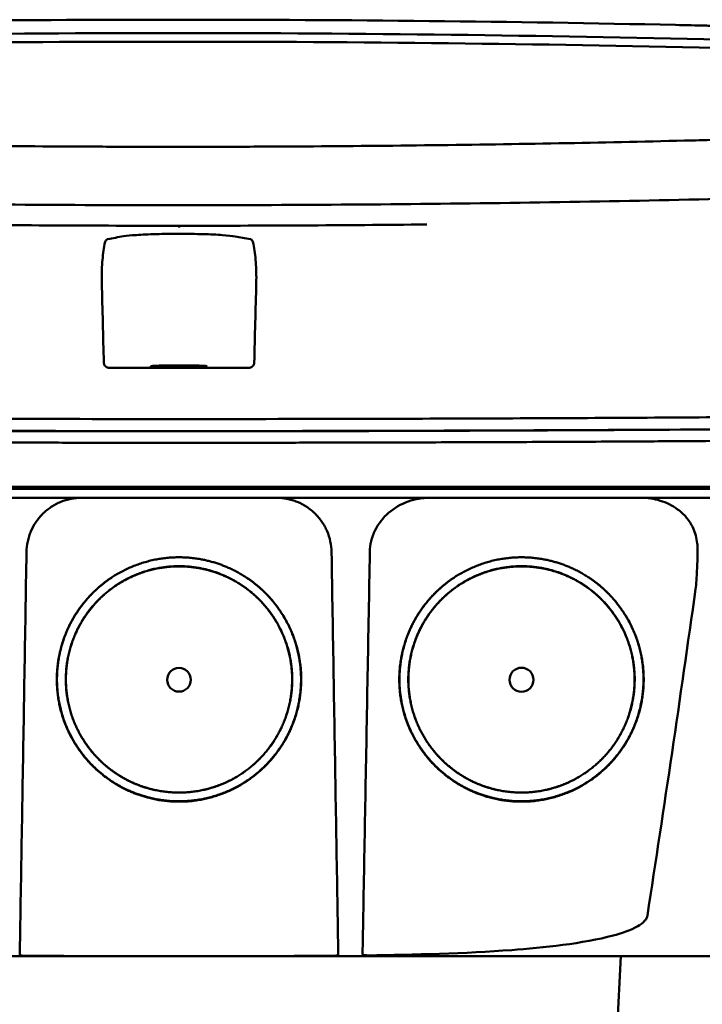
# Model space of a CAD drawing. Header units: millimetres. Extents: x 292 to 842, y 105 to 738.
# Tile 9 of 11: x 553 to 615, y 649 to 738. Entities that reach past the tile are written whole.
import ezdxf

# ---------------------------------------------------------------- set-up
doc = ezdxf.new("R2010")
doc.units = ezdxf.units.MM
doc.layers.add('Visible (ISO)', color=7, linetype='Continuous', lineweight=50)

msp = doc.modelspace()

# ---------------------------------------------------------------- linework, layer by layer
at = {"layer": 'Visible (ISO)'}
for p, q in [((566.909, 738.18), (567.149, 738.18)), ((567.39, 738.18), (567.149, 738.18)), ((612.454, 737.702), (612.446, 737.702)), ((613.263, 727.167), (613.255, 727.167)), ((505.588, 695.644), (567.232, 695.644)), ((567.232, 695.644), (628.875, 695.644)), ((606.839, 640.812), (607.472, 652.889))]:
    msp.add_line(p, q, dxfattribs=at)
for centre, major_axis, ratio, start_param, end_param in [((566.978, 708.956), (250.217, -0.007), 0.116796, 1.571075, 1.752137), ((567.321, 708.956), (250.217, 0.007), 0.116796, 1.389456, 1.570517), ((567.132, 711.946), (225.492, 0.002), 0.110939, 1.570719, 1.791596), ((567.167, 711.946), (225.492, -0.002), 0.110939, 1.349997, 1.570873), ((567.154, 711.916), (-227.223, 0), 0.106767, 4.71241, 4.92951), ((567.145, 711.916), (227.223, 0), 0.106767, 1.353676, 1.570775), ((567.147, 756.669), (250.111, 0.001), 0.14148, 4.711093, 4.712399), ((567.152, 756.669), (250.111, -0.001), 0.14148, 4.712379, 4.713685), ((567.233, 715.11), (253.534, 0), 0.034107, 4.687384, 4.712389), ((567.233, 715.11), (-253.534, 0), 0.034107, 1.570796, 1.595801)]:
    msp.add_ellipse(centre, major_axis=major_axis, ratio=ratio, start_param=start_param, end_param=end_param, dxfattribs=at)
for centre, major_axis, ratio in [((567.232, 706.61), (2.575, 0), 0.034053), ((567.231, 678.062), (0, 1.082), 0.999962), ((598.417, 678.062), (0, 1.097), 0.999962)]:
    msp.add_ellipse(centre, major_axis=major_axis, ratio=ratio, dxfattribs=at)
for points, degree, knots in [([(612.454, 737.702), (613.396, 737.682), (614.334, 737.661), (615.719, 737.629), (615.909, 737.624), (616.601, 737.607)], 3, [0, 0, 0, 0, 0.2875768, 0.2875768, 0.4241939, 0.4241939, 0.4241939, 0.4241939]), ([(521.044, 727.167), (528.665, 726.98), (536.299, 726.84), (547.837, 726.699), (551.685, 726.663), (557.471, 726.628), (559.405, 726.619), (563.188, 726.607), (565.001, 726.604), (566.901, 726.603)], 3, [0.000811, 0.000811, 0.000811, 0.000811, 2.334672, 2.334672, 3.49801, 3.49801, 4.08174, 4.08174, 4.638981, 4.638981, 4.638981, 4.638981]), ([(613.255, 727.167), (605.634, 726.98), (597.999, 726.84), (586.461, 726.699), (582.614, 726.663), (576.828, 726.628), (574.894, 726.619), (571.111, 726.607), (569.298, 726.604), (567.398, 726.603)], 3, [-4.786373, -4.786373, -4.786373, -4.786373, -2.390488, -2.390488, -1.196233, -1.196233, -0.59699, -0.59699, -0.02494, -0.02494, -0.02494, -0.02494]), ([(616.16, 727.238), (616.092, 727.237), (616.024, 727.235), (615.06, 727.212), (614.162, 727.189), (613.263, 727.167)], 3, [-0.2961372, -0.2961372, -0.2961372, -0.2961372, -0.2753203, -0.2753203, 0, 0, 0, 0]), ([(566.823, 721.283), (557.138, 721.285), (547.459, 721.352), (528.13, 721.617), (518.501, 721.816), (508.996, 722.08)], 3, [0.032666, 0.032666, 0.032666, 0.032666, 2.938218, 2.938218, 5.868286, 5.868286, 5.868286, 5.868286]), ([(567.476, 721.283), (577.161, 721.285), (586.84, 721.352), (606.169, 721.617), (615.798, 721.816), (625.303, 722.08)], 3, [-5.838765, -5.838765, -5.838765, -5.838765, -2.931647, -2.931647, 0, 0, 0, 0]), ([(567.233, 719.413), (567.233, 719.398), (567.233, 719.385), (567.233, 719.316), (567.233, 719.281), (567.233, 719.268), (567.233, 719.268), (567.233, 719.268)], 3, [-0.062804, -0.062804, -0.062804, -0.062804, -0.05139297, -0.05139297, 0, 0, 0.00065518, 0.00065518, 0.00065518, 0.00065518]), ([(560.738, 718.203), (560.977, 718.245), (561.217, 718.286), (561.694, 718.369), (561.914, 718.411), (562.458, 718.496), (562.859, 718.536), (563.875, 718.605), (564.487, 718.633), (565.837, 718.67), (566.562, 718.68), (568.024, 718.679), (568.746, 718.668), (570.082, 718.628), (570.684, 718.6), (571.677, 718.53), (572.065, 718.489), (572.577, 718.405), (572.799, 718.364), (573.263, 718.284), (573.495, 718.244), (573.727, 718.203)], 3, [-2.057945, -2.057945, -2.057945, -2.057945, -1.863354, -1.863354, -1.669647, -1.669647, -1.459798, -1.459798, -1.242226, -1.242226, -1.02293, -1.02293, -0.803644, -0.803644, -0.586525, -0.586525, -0.377074, -0.377074, -0.18869, -0.18869, -0.000001, -0.000001, -0.000001, -0.000001]), ([(560.199, 714.204), (560.182, 714.848), (560.197, 715.484), (560.288, 716.678), (560.361, 717.232), (560.459, 717.746)], 3, [-0.3788311, -0.3788311, -0.3788311, -0.3788311, -0.1854285, -0.1854285, -0.0000079, -0.0000079, -0.0000079, -0.0000079]), ([(560.738, 718.203), (560.71, 718.199), (560.683, 718.186), (560.627, 718.144), (560.599, 718.111), (560.549, 718.032), (560.528, 717.986), (560.489, 717.878), (560.472, 717.815), (560.459, 717.746)], 3, [0, 0, 0, 0, 0.02258089, 0.02258089, 0.04850306, 0.04850306, 0.07220962, 0.07220962, 0.09691216, 0.09691216, 0.09691216, 0.09691216]), ([(573.727, 718.203), (573.755, 718.199), (573.782, 718.186), (573.838, 718.144), (573.866, 718.111), (573.916, 718.032), (573.937, 717.986), (573.976, 717.878), (573.993, 717.815), (574.006, 717.746)], 3, [-0.09701105, -0.09701105, -0.09701105, -0.09701105, -0.07440711, -0.07440711, -0.0484585, -0.0484585, -0.02472775, -0.02472775, 0, 0, 0, 0]), ([(574.266, 714.204), (574.283, 714.848), (574.268, 715.484), (574.177, 716.678), (574.104, 717.232), (574.006, 717.746)], 3, [0, 0, 0, 0, 0.1942712, 0.1942712, 0.3805229, 0.3805229, 0.3805229, 0.3805229]), ([(560.894, 706.465), (560.833, 706.465), (560.773, 706.475), (560.654, 706.516), (560.603, 706.546), (560.506, 706.624), (560.467, 706.676), (560.424, 706.755), (560.411, 706.789), (560.392, 706.859), (560.387, 706.895), (560.386, 706.931)], 3, [-0.06079793, -0.06079793, -0.06079793, -0.06079793, -0.04978833, -0.04978833, -0.03793526, -0.03793526, -0.02182904, -0.02182904, -0.01094022, -0.01094022, 0, 0, 0, 0]), ([(573.571, 706.465), (573.632, 706.465), (573.692, 706.475), (573.811, 706.516), (573.862, 706.546), (573.959, 706.624), (573.998, 706.676), (574.041, 706.755), (574.054, 706.789), (574.073, 706.859), (574.078, 706.895), (574.079, 706.931)], 3, [0, 0, 0, 0, 0.0181194, 0.0181194, 0.0376152, 0.0376152, 0.0641029, 0.0641029, 0.0820224, 0.0820224, 0.1000128, 0.1000128, 0.1000128, 0.1000128]), ([(505.769, 702.068), (512.876, 702.007), (520.086, 701.956), (527.319, 701.917), (534.551, 701.877), (541.86, 701.848), (549.165, 701.83), (555.173, 701.816), (561.209, 701.808), (567.233, 701.808)], 3, [0, 0, 0, 0, 21.882576, 21.882576, 21.882576, 43.765152, 43.765152, 43.765152, 61.766885, 61.766885, 61.766885, 61.766885]), ([(628.696, 702.068), (621.589, 702.007), (614.379, 701.956), (607.146, 701.917), (599.914, 701.877), (592.605, 701.848), (585.301, 701.83), (579.292, 701.816), (573.257, 701.808), (567.233, 701.808)], 3, [0, 0, 0, 0, 21.882576, 21.882576, 21.882576, 43.765152, 43.765152, 43.765152, 61.766885, 61.766885, 61.766885, 61.766885]), ([(505.585, 700.961), (510.873, 700.915), (516.213, 700.875), (521.573, 700.841), (526.933, 700.808), (532.335, 700.78), (537.746, 700.758), (543.157, 700.736), (548.599, 700.72), (554.039, 700.71), (558.431, 700.702), (562.834, 700.698), (567.232, 700.698)], 3, [0, 0, 0, 0, 0.01635215, 0.01635215, 0.01635215, 0.03270429, 0.03270429, 0.03270429, 0.04905643, 0.04905643, 0.04905643, 0.06225952, 0.06225952, 0.06225952, 0.06225952]), ([(522.696, 700.843), (524.287, 700.834), (525.88, 700.825), (527.474, 700.817), (534.678, 700.778), (541.959, 700.75), (549.235, 700.733), (555.22, 700.719), (561.232, 700.712), (567.233, 700.712)], 3, [17.040997, 17.040997, 17.040997, 17.040997, 21.882576, 21.882576, 21.882576, 43.765152, 43.765152, 43.765152, 61.766885, 61.766885, 61.766885, 61.766885]), ([(567.232, 700.698), (571.63, 700.698), (576.033, 700.702), (580.425, 700.71), (585.865, 700.72), (591.307, 700.736), (596.718, 700.758), (602.129, 700.78), (607.531, 700.808), (612.891, 700.841), (617.394, 700.87), (621.882, 700.903), (626.337, 700.939), (627.185, 700.946), (628.032, 700.954), (628.878, 700.961)], 3, [0, 0, 0, 0, 0.01320302, 0.01320302, 0.01320302, 0.02955506, 0.02955506, 0.02955506, 0.04590711, 0.04590711, 0.04590711, 0.05964326, 0.05964326, 0.05964326, 0.06225916, 0.06225916, 0.06225916, 0.06225916]), ([(611.769, 700.843), (610.178, 700.834), (608.586, 700.825), (606.992, 700.817), (599.787, 700.778), (592.506, 700.75), (585.23, 700.733), (579.245, 700.719), (573.233, 700.712), (567.233, 700.712)], 3, [17.040997, 17.040997, 17.040997, 17.040997, 21.882576, 21.882576, 21.882576, 43.765152, 43.765152, 43.765152, 61.766885, 61.766885, 61.766885, 61.766885]), ([(505.343, 699.913), (505.412, 699.912), (505.503, 699.911), (505.698, 699.91), (505.787, 699.909), (506.053, 699.907), (506.23, 699.905), (506.763, 699.901), (507.118, 699.898), (508.185, 699.889), (508.897, 699.883), (511.036, 699.866), (512.465, 699.855), (516.763, 699.823), (519.64, 699.803), (524.45, 699.774), (526.379, 699.763), (530.889, 699.739), (533.473, 699.726), (538.649, 699.704), (541.241, 699.695), (547.729, 699.674), (551.629, 699.665), (557.482, 699.655), (559.433, 699.653), (563.333, 699.65), (565.282, 699.649), (567.232, 699.649)], 3, [-6.255822, -6.255822, -6.255822, -6.255822, -6.222837, -6.222837, -6.195433, -6.195433, -6.140619, -6.140619, -6.030972, -6.030972, -5.8116, -5.8116, -5.372567, -5.372567, -4.493566, -4.493566, -3.9071, -3.9071, -3.124844, -3.124844, -2.342742, -2.342742, -1.17034, -1.17034, -0.584842, -0.584842, 0, 0, 0, 0]), ([(567.232, 699.649), (569.182, 699.649), (571.131, 699.65), (575.032, 699.653), (576.983, 699.655), (582.838, 699.665), (586.738, 699.674), (593.227, 699.695), (595.82, 699.704), (600.996, 699.726), (603.579, 699.739), (608.088, 699.763), (610.017, 699.774), (614.827, 699.803), (617.703, 699.823), (622, 699.855), (623.429, 699.866), (625.567, 699.883), (626.279, 699.889), (627.345, 699.898), (627.701, 699.901), (628.233, 699.905), (628.411, 699.907), (628.677, 699.909), (628.766, 699.91), (628.961, 699.911), (629.051, 699.912), (629.12, 699.913)], 3, [-4.030061, -4.030061, -4.030061, -4.030061, -3.653231, -3.653231, -3.275977, -3.275977, -2.520565, -2.520565, -2.016634, -2.016634, -1.51279, -1.51279, -1.135053, -1.135053, -0.568897, -0.568897, -0.286119, -0.286119, -0.144824, -0.144824, -0.074201, -0.074201, -0.038896, -0.038896, -0.021246, -0.021246, 0, 0, 0, 0]), ([(645.304, 695.443), (645.304, 695.443), (645.275, 695.443), (645.126, 695.443), (644.96, 695.443), (644.445, 695.443), (644.076, 695.443), (643.364, 695.443), (643.091, 695.443), (642.469, 695.443), (642.114, 695.443), (641.319, 695.443), (640.874, 695.443), (640.254, 695.443), (639.992, 695.443), (639.786, 695.443), (639.712, 695.443), (639.505, 695.443), (639.359, 695.443), (639.11, 695.443), (639.021, 695.443), (638.776, 695.443), (638.613, 695.443), (638.256, 695.443), (638.06, 695.443), (637.679, 695.443), (637.499, 695.443), (637.038, 695.443), (636.75, 695.443), (636.229, 695.443), (636.005, 695.443), (635.544, 695.443), (635.309, 695.443), (634.919, 695.443), (634.767, 695.443), (634.422, 695.443), (634.227, 695.443), (633.769, 695.443), (633.504, 695.443), (633.063, 695.443), (632.89, 695.443), (632.321, 695.443), (631.918, 695.443), (630.176, 695.442), (629.449, 695.443), (625.086, 695.443), (622.584, 695.443), (617.72, 695.443), (615.359, 695.443), (608.559, 695.443), (604.106, 695.443), (597.68, 695.443), (595.719, 695.443), (591.921, 695.443), (590.083, 695.443), (586.517, 695.443), (584.789, 695.443), (576.577, 695.443), (570.081, 695.443), (561.146, 695.443), (558.706, 695.443), (551.997, 695.443), (547.733, 695.443), (541.882, 695.443), (540.289, 695.443), (535.912, 695.443), (533.132, 695.443), (526.196, 695.443), (522.048, 695.443), (513.788, 695.443), (509.676, 695.443), (505.588, 695.443)], 3, [4.259276, 4.259276, 4.259276, 4.259276, 4.670353, 4.670353, 5.333093, 5.333093, 6.087544, 6.087544, 6.48643, 6.48643, 6.916955, 6.916955, 7.375465, 7.375465, 7.508459, 7.508459, 7.569769, 7.569769, 7.664913, 7.664913, 7.713725, 7.713725, 7.791614, 7.791614, 7.873119, 7.873119, 7.940289, 7.940289, 8.037054, 8.037054, 8.105988, 8.105988, 8.173685, 8.173685, 8.21539, 8.21539, 8.267249, 8.267249, 8.334795, 8.334795, 8.377608, 8.377608, 8.47358, 8.47358, 8.783476, 8.783476, 9.196774, 9.196774, 9.584439, 9.584439, 10.310287, 10.310287, 10.628298, 10.628298, 10.925673, 10.925673, 11.204895, 11.204895, 12.251527, 12.251527, 12.644845, 12.644845, 13.333545, 13.333545, 13.591652, 13.591652, 14.043256, 14.043256, 14.721038, 14.721038, 15.399535, 15.399535, 15.399535, 15.399535]), ([(644.499, 694.638), (644.499, 694.638), (644.488, 694.638), (644.467, 694.638), (644.381, 694.638), (644.127, 694.638), (643.704, 694.638), (643.281, 694.638), (642.688, 694.638), (641.929, 694.638), (641.549, 694.638), (641.127, 694.638), (640.664, 694.638), (640.432, 694.638), (640.19, 694.638), (639.937, 694.638), (639.811, 694.638), (639.682, 694.638), (639.551, 694.638), (639.485, 694.638), (639.419, 694.638), (639.352, 694.638), (639.318, 694.638), (639.285, 694.638), (639.251, 694.638), (639.234, 694.638), (639.217, 694.638), (639.2, 694.638), (639.191, 694.638), (639.183, 694.638), (639.174, 694.638), (639.17, 694.638), (639.166, 694.638), (639.162, 694.638), (639.157, 694.638), (639.153, 694.638), (639.149, 694.638), (639.146, 694.638), (639.144, 694.638), (639.141, 694.638), (639.136, 694.638), (639.13, 694.638), (639.124, 694.638), (639.119, 694.638), (639.113, 694.638), (639.107, 694.638), (639.095, 694.638), (639.083, 694.638), (639.07, 694.638), (639.045, 694.638), (639.019, 694.638), (638.991, 694.638), (638.947, 694.638), (638.899, 694.638), (638.848, 694.638), (638.797, 694.638), (638.742, 694.638), (638.684, 694.638), (638.569, 694.638), (638.44, 694.638), (638.299, 694.638), (638.017, 694.638), (637.68, 694.638), (637.3, 694.638), (636.92, 694.638), (636.489, 694.638), (636.02, 694.638), (635.551, 694.638), (635.035, 694.638), (634.488, 694.638), (633.942, 694.638), (633.353, 694.638), (632.741, 694.638), (632.13, 694.638), (631.482, 694.638), (630.82, 694.638), (630.49, 694.638), (630.149, 694.638), (629.809, 694.638), (629.639, 694.638), (629.465, 694.638), (629.293, 694.638), (629.121, 694.638), (628.945, 694.638), (628.771, 694.638), (628.677, 694.638), (628.582, 694.638), (628.487, 694.638), (628.281, 694.638), (628.074, 694.638), (627.868, 694.638), (627.519, 694.638), (627.171, 694.638), (626.822, 694.638), (626.473, 694.638), (626.124, 694.638), (625.775, 694.638), (625.185, 694.638), (624.595, 694.638), (624.005, 694.638), (623.415, 694.638), (622.824, 694.638), (622.233, 694.638), (621.051, 694.638), (619.866, 694.638), (618.68, 694.638), (616.012, 694.638), (613.33, 694.638), (610.646, 694.638), (607.961, 694.638), (605.264, 694.638), (602.567, 694.638), (597.172, 694.638), (591.741, 694.638), (586.309, 694.638), (583.593, 694.638), (580.868, 694.638), (578.147, 694.638), (575.426, 694.638), (572.698, 694.638), (569.974, 694.638), (568.36, 694.638), (566.746, 694.638), (565.132, 694.638), (561.501, 694.638), (557.867, 694.638), (554.24, 694.638), (548.8, 694.638), (543.358, 694.638), (537.946, 694.638), (532.535, 694.638), (527.132, 694.638), (521.771, 694.638), (516.41, 694.638), (511.07, 694.638), (505.781, 694.638)], 3, [0.3330934, 0.3330934, 0.3330934, 0.3330934, 0.3372182, 0.3372182, 0.3372182, 0.3535986, 0.3535986, 0.3535986, 0.369979, 0.369979, 0.369979, 0.3781692, 0.3781692, 0.3781692, 0.3822643, 0.3822643, 0.3822643, 0.3843118, 0.3843118, 0.3843118, 0.3853356, 0.3853356, 0.3853356, 0.3858475, 0.3858475, 0.3858475, 0.3861034, 0.3861034, 0.3861034, 0.3862314, 0.3862314, 0.3862314, 0.3862954, 0.3862954, 0.3862954, 0.3863594, 0.3863594, 0.3863594, 0.3863968, 0.3863968, 0.3863968, 0.3864806, 0.3864806, 0.3864806, 0.3865644, 0.3865644, 0.3865644, 0.386732, 0.386732, 0.386732, 0.3870672, 0.3870672, 0.3870672, 0.3876065, 0.3876065, 0.3876065, 0.3881457, 0.3881457, 0.3881457, 0.3892243, 0.3892243, 0.3892243, 0.3913814, 0.3913814, 0.3913814, 0.3935385, 0.3935385, 0.3935385, 0.3956955, 0.3956955, 0.3956955, 0.3978526, 0.3978526, 0.3978526, 0.4000097, 0.4000097, 0.4000097, 0.4010883, 0.4010883, 0.4010883, 0.4016275, 0.4016275, 0.4016275, 0.4021668, 0.4021668, 0.4021668, 0.4024603, 0.4024603, 0.4024603, 0.4030994, 0.4030994, 0.4030994, 0.404178, 0.404178, 0.404178, 0.4052565, 0.4052565, 0.4052565, 0.4070765, 0.4070765, 0.4070765, 0.4088966, 0.4088966, 0.4088966, 0.4125367, 0.4125367, 0.4125367, 0.4207269, 0.4207269, 0.4207269, 0.4289171, 0.4289171, 0.4289171, 0.4452975, 0.4452975, 0.4452975, 0.4534877, 0.4534877, 0.4534877, 0.4616779, 0.4616779, 0.4616779, 0.4665313, 0.4665313, 0.4665313, 0.4774516, 0.4774516, 0.4774516, 0.493832, 0.493832, 0.493832, 0.5102124, 0.5102124, 0.5102124, 0.5265928, 0.5265928, 0.5265928, 0.5265928]), ([(553.343, 689.692), (553.348, 690.021), (553.386, 690.343), (553.454, 690.66), (553.488, 690.819), (553.529, 690.976), (553.579, 691.131), (553.628, 691.287), (553.686, 691.441), (553.75, 691.591), (553.878, 691.891), (554.034, 692.175), (554.218, 692.443), (554.401, 692.711), (554.613, 692.965), (554.844, 693.193), (555.075, 693.421), (555.327, 693.625), (555.599, 693.804), (555.736, 693.894), (555.877, 693.978), (556.021, 694.055), (556.165, 694.131), (556.312, 694.2), (556.462, 694.261), (556.762, 694.384), (557.074, 694.478), (557.396, 694.542), (557.718, 694.606), (558.043, 694.638), (558.372, 694.638)], 3, [0, 0, 0, 0, 0.00097301, 0.00097301, 0.00097301, 0.001459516, 0.001459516, 0.001459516, 0.001946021, 0.001946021, 0.001946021, 0.002919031, 0.002919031, 0.002919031, 0.003892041, 0.003892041, 0.003892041, 0.004865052, 0.004865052, 0.004865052, 0.005351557, 0.005351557, 0.005351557, 0.005838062, 0.005838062, 0.005838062, 0.006811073, 0.006811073, 0.006811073, 0.007784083, 0.007784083, 0.007784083, 0.007784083]), ([(576.091, 694.638), (576.42, 694.638), (576.743, 694.606), (577.061, 694.543), (577.22, 694.512), (577.378, 694.473), (577.534, 694.426), (577.691, 694.38), (577.846, 694.325), (577.997, 694.263), (578.299, 694.139), (578.585, 693.988), (578.857, 693.809), (579.128, 693.631), (579.386, 693.423), (579.617, 693.195), (579.848, 692.968), (580.057, 692.72), (580.241, 692.45), (580.333, 692.316), (580.42, 692.175), (580.498, 692.033), (580.577, 691.89), (580.648, 691.744), (580.712, 691.595), (580.84, 691.298), (580.939, 690.988), (581.009, 690.667), (581.078, 690.346), (581.115, 690.021), (581.121, 689.692)], 3, [0, 0, 0, 0, 0.00097301, 0.00097301, 0.00097301, 0.001459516, 0.001459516, 0.001459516, 0.001946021, 0.001946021, 0.001946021, 0.002919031, 0.002919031, 0.002919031, 0.003892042, 0.003892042, 0.003892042, 0.004865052, 0.004865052, 0.004865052, 0.005351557, 0.005351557, 0.005351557, 0.005838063, 0.005838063, 0.005838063, 0.006811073, 0.006811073, 0.006811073, 0.007784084, 0.007784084, 0.007784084, 0.007784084]), ([(584.608, 689.692), (584.614, 690.026), (584.657, 690.359), (584.817, 691.033), (584.939, 691.37), (585.395, 692.293), (585.813, 692.826), (586.839, 693.717), (587.441, 694.064), (588.723, 694.523), (589.394, 694.638), (590.067, 694.638)], 3, [0, 0, 0, 0, 0.10041, 0.10041, 0.2078888, 0.2078888, 0.4091061, 0.4091061, 0.6152542, 0.6152542, 0.8173443, 0.8173443, 0.8173443, 0.8173443]), ([(609.297, 694.638), (609.889, 694.638), (610.478, 694.549), (611.612, 694.197), (612.153, 693.932), (612.639, 693.585)], 3, [0, 0, 0, 0, 0.1800005, 0.1800005, 0.3619346, 0.3619346, 0.3619346, 0.3619346]), ([(612.639, 693.585), (612.931, 693.377), (613.195, 693.131), (613.673, 692.559), (613.878, 692.232), (614.241, 691.438), (614.366, 690.968), (614.438, 690.358), (614.449, 690.232), (614.463, 689.91), (614.461, 689.808), (614.458, 689.691)], 3, [-0.2784628, -0.2784628, -0.2784628, -0.2784628, -0.2136443, -0.2136443, -0.1445804, -0.1445804, -0.0574908, -0.0574908, -0.0349911, -0.0349911, -0.0000013, -0.0000013, -0.0000013, -0.0000013]), ([(552.789, 656.578), (552.848, 660.141), (552.908, 663.704), (552.968, 667.267), (553.03, 671.004), (553.093, 674.742), (553.155, 678.479), (553.218, 682.217), (553.28, 685.954), (553.343, 689.692)], 3, [0, 0, 0, 0, 0.01069712, 0.01069712, 0.01069712, 0.02191844, 0.02191844, 0.02191844, 0.03313976, 0.03313976, 0.03313976, 0.03313976]), ([(581.675, 656.578), (581.615, 660.141), (581.555, 663.704), (581.496, 667.267), (581.433, 671.004), (581.371, 674.742), (581.308, 678.479), (581.246, 682.217), (581.183, 685.954), (581.121, 689.692)], 3, [0, 0, 0, 0, 0.01069712, 0.01069712, 0.01069712, 0.02191844, 0.02191844, 0.02191844, 0.03313976, 0.03313976, 0.03313976, 0.03313976]), ([(584.007, 656.578), (584.072, 660.141), (584.136, 663.704), (584.201, 667.267), (584.269, 671.005), (584.337, 674.742), (584.405, 678.48), (584.473, 682.217), (584.54, 685.955), (584.608, 689.692)], 3, [0, 0, 0, 0, 0.01069712, 0.01069712, 0.01069712, 0.02191761, 0.02191761, 0.02191761, 0.03313809, 0.03313809, 0.03313809, 0.03313809]), ([(614.458, 689.691), (614.442, 689.141), (614.423, 688.549), (614.373, 687.478), (614.331, 686.743), (614.271, 686.313)], 3, [-0.2674541, -0.2674541, -0.2674541, -0.2674541, -0.1303688, -0.1303688, 0, 0, 0, 0]), ([(566.474, 666.988), (564.311, 667.136), (561.343, 668.576), (558.829, 670.516), (556.595, 674.134), (555.918, 678.363), (556.807, 682.578), (558.732, 685.366), (561.241, 687.743), (565.255, 689.216), (567.231, 689.219)], 2, [0.03560307, 0.03560307, 0.03560307, 0.03986703, 0.04212932, 0.04613179, 0.05049764, 0.05455738, 0.0589676, 0.061257, 0.06577034, 0.06967442, 0.06967442, 0.06967442]), ([(567.231, 689.219), (569.215, 689.215), (572.127, 688.147), (575.321, 686.164), (577.867, 682.045), (578.544, 677.815), (577.656, 673.6), (575.564, 670.571), (572.727, 668.147), (568.557, 666.847), (566.474, 666.988)], 2, [0, 0, 0, 0.0039085, 0.00614105, 0.0112872, 0.01565801, 0.01972235, 0.02413756, 0.02700351, 0.03149281, 0.03560307, 0.03560307, 0.03560307]), ([(597.66, 666.988), (595.497, 667.136), (592.529, 668.575), (590.015, 670.516), (587.781, 674.134), (587.104, 678.363), (587.993, 682.578), (589.918, 685.366), (592.427, 687.743), (596.441, 689.216), (598.417, 689.219)], 2, [0.03560342, 0.03560342, 0.03560342, 0.03986742, 0.04212974, 0.04613224, 0.05049814, 0.05455792, 0.05896818, 0.0612576, 0.06577099, 0.0696751, 0.0696751, 0.0696751]), ([(598.417, 689.219), (600.401, 689.215), (603.313, 688.147), (606.507, 686.164), (609.053, 682.045), (609.73, 677.815), (608.842, 673.599), (606.75, 670.571), (603.913, 668.147), (599.743, 666.846), (597.66, 666.988)], 2, [0, 0, 0, 0.00390854, 0.00614111, 0.01128731, 0.01565816, 0.01972254, 0.0241378, 0.02700377, 0.03149312, 0.03560342, 0.03560342, 0.03560342]), ([(565.055, 668.02), (563.852, 668.278), (561.777, 669.284), (559.448, 671.082), (557.378, 674.434), (556.751, 678.351), (557.574, 682.256), (559.358, 684.839), (561.682, 687.041), (565.4, 688.406), (567.231, 688.408)], 2, [0.5336888, 0.5336888, 0.5336888, 0.5719427, 0.604431, 0.6619095, 0.7246066, 0.7829077, 0.8462418, 0.8791193, 0.9439344, 1, 1, 1]), ([(566.53, 667.814), (564.528, 667.95), (561.781, 669.283), (559.454, 671.079), (557.386, 674.428), (556.76, 678.342), (557.582, 682.244), (559.364, 684.825), (561.687, 687.025), (565.402, 688.389), (567.231, 688.391)], 2, [0.03301206, 0.03301206, 0.03301206, 0.03696934, 0.03906893, 0.04278352, 0.04683537, 0.05060313, 0.05469615, 0.05682088, 0.06100961, 0.0646329, 0.0646329, 0.0646329]), ([(567.231, 688.391), (569.067, 688.388), (571.763, 687.399), (574.719, 685.563), (577.076, 681.75), (577.703, 677.835), (576.881, 673.933), (574.944, 671.13), (572.318, 668.887), (568.458, 667.683), (566.53, 667.814)], 2, [0, 0, 0, 0.00362406, 0.00569414, 0.01046578, 0.0145185, 0.01828706, 0.02238095, 0.02503833, 0.02920093, 0.03301206, 0.03301206, 0.03301206]), ([(567.231, 688.408), (569.069, 688.405), (571.767, 687.415), (574.725, 685.578), (577.084, 681.762), (577.712, 677.844), (576.889, 673.939), (574.951, 671.133), (572.322, 668.888), (569.848, 668.116), (569.386, 668.017)], 2, [0, 0, 0, 0.0560656, 0.0880905, 0.1619095, 0.2246066, 0.2829077, 0.3462418, 0.3873524, 0.4517493, 0.4663542, 0.4663542, 0.4663542]), ([(596.241, 668.02), (595.038, 668.278), (592.963, 669.284), (590.634, 671.082), (588.564, 674.434), (587.937, 678.351), (588.76, 682.256), (590.544, 684.839), (592.868, 687.041), (596.586, 688.406), (598.417, 688.408)], 2, [0.5336886, 0.5336886, 0.5336886, 0.5719427, 0.604431, 0.6619095, 0.7246066, 0.7829077, 0.8462418, 0.8791193, 0.9439344, 1, 1, 1]), ([(597.716, 667.814), (595.714, 667.95), (592.967, 669.283), (590.64, 671.079), (588.572, 674.428), (587.946, 678.342), (588.768, 682.244), (590.55, 684.825), (592.873, 687.025), (596.588, 688.389), (598.417, 688.391)], 2, [0.03301165, 0.03301165, 0.03301165, 0.03696888, 0.03906844, 0.04278299, 0.04683479, 0.0506025, 0.05469547, 0.05682018, 0.06100885, 0.06463209, 0.06463209, 0.06463209]), ([(598.417, 688.391), (600.253, 688.388), (602.949, 687.398), (605.905, 685.563), (608.262, 681.75), (608.889, 677.835), (608.067, 673.933), (606.13, 671.13), (603.504, 668.887), (599.644, 667.683), (597.716, 667.814)], 2, [0, 0, 0, 0.00362402, 0.00569407, 0.01046565, 0.01451832, 0.01828683, 0.02238068, 0.02503802, 0.02920056, 0.03301165, 0.03301165, 0.03301165]), ([(598.417, 688.408), (600.255, 688.405), (602.953, 687.415), (605.911, 685.578), (608.27, 681.762), (608.898, 677.844), (608.075, 673.939), (606.137, 671.133), (603.508, 668.888), (601.034, 668.116), (600.572, 668.017)], 2, [0, 0, 0, 0.0560656, 0.0880905, 0.1619095, 0.2246066, 0.2829077, 0.3462418, 0.3873524, 0.4517493, 0.4663544, 0.4663544, 0.4663544]), ([(566.475, 667.02), (564.315, 667.168), (561.351, 668.605), (558.84, 670.543), (556.609, 674.157), (555.933, 678.38), (556.82, 682.59), (558.743, 685.374), (560.307, 686.856), (561.12, 687.391)], 2, [0.510709, 0.510709, 0.510709, 0.5719427, 0.604431, 0.6619095, 0.7246066, 0.7829077, 0.8462418, 0.8791193, 0.9072211, 0.9072211, 0.9072211]), ([(573.352, 687.381), (575.394, 686.036), (577.853, 682.057), (578.53, 677.833), (577.643, 673.623), (575.553, 670.598), (572.719, 668.178), (568.555, 666.879), (566.475, 667.02)], 2, [0.0925625, 0.0925625, 0.0925625, 0.1619095, 0.2246066, 0.2829077, 0.3462418, 0.3873524, 0.4517493, 0.510709, 0.510709, 0.510709]), ([(597.661, 667.02), (595.501, 667.168), (592.537, 668.605), (590.026, 670.543), (587.795, 674.157), (587.119, 678.38), (588.006, 682.59), (589.929, 685.374), (591.493, 686.856), (592.306, 687.391)], 2, [0.510709, 0.510709, 0.510709, 0.5719427, 0.604431, 0.6619095, 0.7246066, 0.7829077, 0.8462418, 0.8791193, 0.9072206, 0.9072206, 0.9072206]), ([(604.538, 687.381), (606.58, 686.036), (609.039, 682.057), (609.716, 677.833), (608.829, 673.623), (606.739, 670.598), (603.905, 668.178), (599.741, 666.879), (597.661, 667.02)], 2, [0.092563, 0.092563, 0.092563, 0.1619095, 0.2246066, 0.2829077, 0.3462418, 0.3873524, 0.4517493, 0.510709, 0.510709, 0.510709]), ([(614.271, 686.313), (613.571, 681.356), (612.856, 676.391), (611.396, 666.486), (610.648, 661.525), (609.883, 656.578)], 3, [0.000001, 0.000001, 0.000001, 0.000001, 1.501899, 1.501899, 3.003575, 3.003575, 3.003575, 3.003575]), ([(552.73, 653.035), (552.731, 653.146), (552.734, 653.316), (552.742, 653.763), (552.746, 654.036), (552.755, 654.586), (552.761, 654.931), (552.775, 655.778), (552.782, 656.177), (552.789, 656.578)], 3, [0.0000009, 0.0000009, 0.0000009, 0.0000009, 0.1209094, 0.1209094, 0.2421411, 0.2421411, 0.3316895, 0.3316895, 0.4035331, 0.4035331, 0.4035331, 0.4035331]), ([(581.675, 656.578), (581.68, 656.243), (581.685, 655.939), (581.702, 654.934), (581.708, 654.591), (581.717, 654.04), (581.722, 653.765), (581.729, 653.317), (581.732, 653.146), (581.734, 653.035)], 3, [0.0000023, 0.0000023, 0.0000023, 0.0000023, 0.100716, 0.100716, 0.1889665, 0.1889665, 0.3090142, 0.3090142, 0.4287244, 0.4287244, 0.4287244, 0.4287244]), ([(583.943, 653.083), (583.946, 653.234), (583.95, 653.44), (583.957, 653.834), (583.962, 654.106), (583.972, 654.644), (583.978, 654.979), (583.996, 655.959), (584.001, 656.253), (584.007, 656.578)], 3, [0.000001, 0.000001, 0.000001, 0.000001, 0.1446056, 0.1446056, 0.3400085, 0.3400085, 0.4829484, 0.4829484, 0.644726, 0.644726, 0.644726, 0.644726]), ([(609.883, 656.578), (609.872, 656.506), (609.86, 656.449), (609.754, 656.249), (609.693, 656.169), (609.457, 655.911), (609.23, 655.753), (608.365, 655.25), (607.479, 654.965), (604.063, 654.038), (600.325, 653.656), (593.329, 653.134), (588.54, 653.016), (584.487, 652.961)], 3, [0.000002, 0.000002, 0.000002, 0.000002, 0.021884, 0.021884, 0.038756, 0.038756, 0.081654, 0.081654, 0.210186, 0.210186, 0.690298, 0.690298, 1.410084, 1.410084, 1.410084, 1.410084]), ([(567.232, 652.889), (563.095, 652.889), (556.898, 652.889), (549.682, 652.889), (546.591, 652.889), (544.532, 652.889), (543.501, 652.889), (540.418, 652.889), (537.338, 652.889), (534.264, 652.889), (532.216, 652.889), (531.191, 652.889), (526.082, 652.889), (522.013, 652.889), (517.96, 652.889)], 3, [0, 0, 0, 0, 0.25, 0.375, 0.4375, 0.4375, 0.5, 0.5, 0.625, 0.6875, 0.6875, 0.75, 0.75, 1, 1, 1, 1]), ([(552.73, 653.035), (552.729, 653.025), (552.733, 653.016), (552.748, 652.997), (552.76, 652.989), (552.8, 652.969), (552.832, 652.959), (552.909, 652.944), (552.952, 652.938), (553.051, 652.93), (553.106, 652.927), (553.176, 652.925), (553.19, 652.925), (553.212, 652.924), (553.221, 652.924), (553.231, 652.924)], 3, [0.0000011, 0.0000011, 0.0000011, 0.0000011, 0.011161, 0.011161, 0.02268936, 0.02268936, 0.04008791, 0.04008791, 0.05617947, 0.05617947, 0.07342915, 0.07342915, 0.07748189, 0.07748189, 0.08025593, 0.08025593, 0.08025593, 0.08025593]), ([(567.232, 652.891), (565.248, 652.891), (562.479, 652.891), (557.991, 652.899), (555.537, 652.906), (553.231, 652.924)], 3, [0, 0, 0, 0, 0.595007, 0.595007, 1.188218, 1.188218, 1.188218, 1.188218]), ([(581.233, 652.924), (578.927, 652.906), (576.473, 652.899), (571.985, 652.891), (569.215, 652.891), (567.232, 652.891)], 3, [0.000001, 0.000001, 0.000001, 0.000001, 0.691835, 0.691835, 1.385765, 1.385765, 1.385765, 1.385765]), ([(616.503, 652.889), (614.477, 652.889), (612.447, 652.889), (610.412, 652.889), (610.226, 652.889), (610.039, 652.889), (609.853, 652.889), (608.004, 652.889), (606.152, 652.889), (604.294, 652.889), (602.249, 652.889), (600.201, 652.889), (598.15, 652.889), (597.125, 652.889), (596.099, 652.889), (595.072, 652.889), (594.602, 652.889), (594.133, 652.889), (593.663, 652.889), (593.106, 652.889), (592.548, 652.889), (591.99, 652.889), (589.835, 652.889), (587.677, 652.889), (585.52, 652.889), (582.804, 652.889), (580.079, 652.889), (577.357, 652.889), (576.148, 652.889), (574.938, 652.889), (573.728, 652.889), (573.123, 652.889), (572.517, 652.889), (571.912, 652.889), (571.307, 652.889), (570.702, 652.889), (570.096, 652.889), (569.738, 652.889), (569.379, 652.889), (569.02, 652.889), (568.662, 652.889), (568.303, 652.889), (567.944, 652.889), (567.707, 652.889), (567.469, 652.889), (567.232, 652.889)], 3, [0, 0, 0, 0, 0.125, 0.125, 0.125, 0.1364517, 0.1364517, 0.1364517, 0.25, 0.25, 0.25, 0.375, 0.375, 0.375, 0.4375, 0.4375, 0.4375, 0.4660904, 0.4660904, 0.4660904, 0.5, 0.5, 0.5, 0.6308834, 0.6308834, 0.6308834, 0.7957727, 0.7957727, 0.7957727, 0.8690401, 0.8690401, 0.8690401, 0.9056613, 0.9056613, 0.9056613, 0.942271, 0.942271, 0.942271, 0.9639594, 0.9639594, 0.9639594, 0.9856424, 0.9856424, 0.9856424, 1, 1, 1, 1]), ([(581.233, 652.924), (581.242, 652.924), (581.251, 652.924), (581.274, 652.925), (581.287, 652.925), (581.358, 652.927), (581.412, 652.93), (581.511, 652.938), (581.554, 652.944), (581.631, 652.959), (581.664, 652.969), (581.703, 652.989), (581.715, 652.997), (581.73, 653.016), (581.734, 653.025), (581.734, 653.035)], 3, [0.000001, 0.000001, 0.000001, 0.000001, 0.00277805, 0.00277805, 0.00682498, 0.00682498, 0.02399934, 0.02399934, 0.04009071, 0.04009071, 0.05747065, 0.05747065, 0.06901362, 0.06901362, 0.080186, 0.080186, 0.080186, 0.080186]), ([(583.943, 653.083), (583.943, 653.072), (583.947, 653.061), (583.962, 653.041), (583.973, 653.031), (584.017, 653.007), (584.056, 652.995), (584.155, 652.976), (584.213, 652.97), (584.343, 652.961), (584.415, 652.96), (584.487, 652.961)], 3, [0.00000001, 0.00000001, 0.00000001, 0.00000001, 0.01067062, 0.01067062, 0.02195436, 0.02195436, 0.04196292, 0.04196292, 0.06222203, 0.06222203, 0.08389165, 0.08389165, 0.08389165, 0.08389165])]:
    msp.add_open_spline(points, degree=degree, knots=knots, dxfattribs=at)
for points in [[(566.901, 726.603), (566.983, 726.603), (567.066, 726.603), (567.149, 726.603)], [(567.398, 726.603), (567.316, 726.603), (567.233, 726.603), (567.149, 726.603)], [(567.149, 719.413), (559.642, 719.413), (552.14, 719.451), (544.666, 719.527)], [(567.149, 719.413), (574.709, 719.413), (582.263, 719.451), (589.788, 719.528)], [(560.386, 706.931), (560.324, 709.355), (560.261, 711.779), (560.199, 714.204)], [(574.079, 706.931), (574.141, 709.355), (574.204, 711.779), (574.266, 714.204)]]:
    msp.add_open_spline(points, degree=3, dxfattribs=at)

doc.saveas('drawing.dxf')
